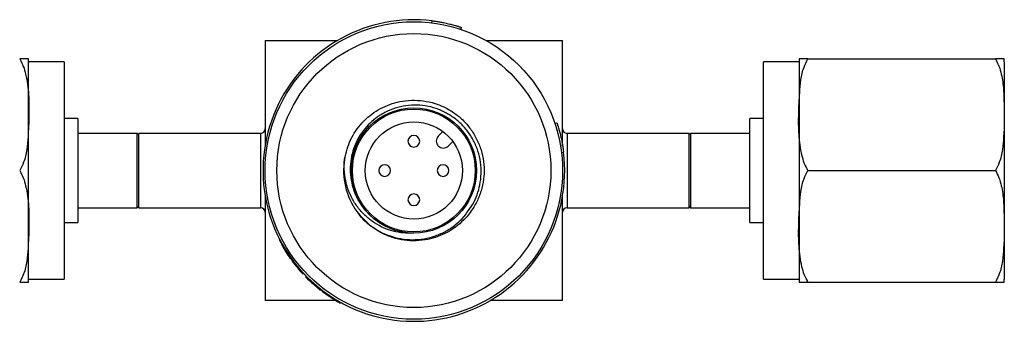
# Model space of a CAD drawing. Header units: inches. Extents: x 3.21 to 12.47, y 1.43 to 9.54.
# Tile 12 of 15: x 7.38 to 9.03, y 8.54 to 9.05. Entities that reach past the tile are written whole.
import ezdxf

# ---------------------------------------------------------------- set-up
doc = ezdxf.new("R2010")
doc.units = ezdxf.units.IN
doc.header["$MEASUREMENT"] = 0

msp = doc.modelspace()

# ---------------------------------------------------------------- linework, layer by layer
at = {"color": 7, "linetype": 'Continuous', "lineweight": 25}
for p, q in [((8.0695, 9.0431), (8.07, 9.0466)), ((8.1182, 9.0322), (8.1193, 9.0355)), ((7.7894, 9.0137), (7.9113, 9.0137)), ((7.7894, 9.0137), (7.7894, 8.8369)), ((8.1604, 9.0137), (8.2894, 9.0137)), ((8.2894, 8.8358), (8.2894, 9.0137)), ((7.4519, 8.9774), (7.3919, 8.9774)), ((7.3919, 8.6124), (7.3919, 8.9774)), ((7.4519, 8.9774), (7.4519, 8.7949)), ((8.6869, 8.9774), (8.6269, 8.9774)), ((8.6269, 8.7949), (8.6269, 8.9774)), ((8.6869, 8.9774), (8.6869, 8.6124)), ((8.7019, 8.9824), (9.0169, 8.9824)), ((9.0319, 8.9774), (9.0319, 8.6124)), ((7.4744, 8.8824), (7.4519, 8.8824)), ((7.4744, 8.8824), (7.4744, 8.7949)), ((8.2766, 8.8738), (8.2799, 8.8749)), ((8.6269, 8.8824), (8.6044, 8.8824)), ((8.6044, 8.7949), (8.6044, 8.8824)), ((7.5744, 8.8574), (7.4744, 8.8574)), ((7.5769, 8.8549), (7.5744, 8.8574)), ((7.5744, 8.7949), (7.5744, 8.8574)), ((7.7819, 8.8574), (7.5769, 8.8574)), ((7.5769, 8.7949), (7.5769, 8.8574)), ((7.7819, 8.8574), (7.7819, 8.7949)), ((8.0882, 8.8605), (8.0804, 8.8527)), ((8.5019, 8.8574), (8.2969, 8.8574)), ((8.2969, 8.8574), (8.2969, 8.7949)), ((8.5044, 8.8574), (8.5019, 8.8549)), ((8.5019, 8.7949), (8.5019, 8.8574)), ((8.6044, 8.8574), (8.5044, 8.8574)), ((8.5044, 8.8574), (8.5044, 8.7949)), ((8.0971, 8.836), (8.1049, 8.8437)), ((8.2875, 8.8251), (8.291, 8.8255)), ((7.9225, 8.8094), (7.9237, 8.8168)), ((7.4519, 8.7949), (7.4519, 8.6124)), ((7.4744, 8.7949), (7.4744, 8.7074)), ((7.5744, 8.7324), (7.5744, 8.7949)), ((7.5769, 8.7324), (7.5769, 8.7949)), ((7.7819, 8.7949), (7.7819, 8.7324)), ((8.2969, 8.7949), (8.2969, 8.7324)), ((8.5019, 8.7324), (8.5019, 8.7949)), ((8.5044, 8.7949), (8.5044, 8.7324)), ((8.6044, 8.7074), (8.6044, 8.7949)), ((8.6269, 8.6124), (8.6269, 8.7949)), ((8.7019, 8.7949), (9.0169, 8.7949)), ((7.7894, 8.753), (7.7894, 8.5762)), ((8.2894, 8.5762), (8.2894, 8.753)), ((7.4744, 8.7324), (7.5744, 8.7324)), ((7.5744, 8.7324), (7.5769, 8.7349)), ((7.5769, 8.7324), (7.7819, 8.7324)), ((7.9629, 8.7229), (7.9647, 8.7207)), ((8.2969, 8.7324), (8.5019, 8.7324)), ((8.5019, 8.7349), (8.5044, 8.7324)), ((8.5044, 8.7324), (8.6044, 8.7324)), ((7.4519, 8.7074), (7.4744, 8.7074)), ((8.6044, 8.7074), (8.6269, 8.7074)), ((7.8161, 8.6719), (7.817, 8.6723)), ((7.8173, 8.6698), (7.8181, 8.6703)), ((7.8316, 8.6473), (7.8324, 8.6478)), ((7.8319, 8.6468), (7.8327, 8.6474)), ((7.8351, 8.6425), (7.8359, 8.6431)), ((7.3919, 8.6124), (7.4519, 8.6124)), ((7.8525, 8.6215), (7.8533, 8.6222)), ((7.8529, 8.6211), (7.8537, 8.6218)), ((7.8579, 8.6159), (7.8586, 8.6166)), ((8.6269, 8.6124), (8.6869, 8.6124)), ((8.7019, 8.6074), (9.0169, 8.6074)), ((7.87, 8.6044), (7.8707, 8.6051)), ((7.8803, 8.5957), (7.8809, 8.5965)), ((7.8803, 8.5957), (7.8827, 8.5939)), ((7.8827, 8.5939), (7.8833, 8.5947)), ((7.8855, 8.5917), (7.8861, 8.5925)), ((7.9085, 8.5762), (7.7894, 8.5762)), ((7.9003, 8.5813), (7.9008, 8.5821)), ((8.2894, 8.5762), (8.1675, 8.5762)), ((7.9158, 8.572), (7.9163, 8.5728))]:
    msp.add_line(p, q, dxfattribs=at)
for radius in [0.25, 0.2303, 0.1053, 0.1033, 0.0817]:
    msp.add_circle((8.0394, 8.7949), radius, dxfattribs=at)
for centre, radius, start, end in [((8.0394, 8.7949), 0.2535, 83.0689, 6.9311), ((7.3458, 8.9774), 0.046, 0, 6.2058), ((8.7329, 8.9774), 0.046, 173.7805, 180), ((8.9858, 8.9774), 0.046, 0, 6.2058), ((7.7819, 8.8649), 0.0075, 270, 0), ((8.2969, 8.8649), 0.0075, 180, 270), ((8.0394, 8.8442), 0.00984, 135, 315), ((8.0394, 8.8442), 0.00984, 315, 135), ((8.0888, 8.8444), 0.0118, 135, 315), ((8.0394, 8.7949), 0.1181, 170.7741, 215.7741), ((7.9902, 8.7949), 0.00984, 315, 135), ((8.0886, 8.7949), 0.00984, 315, 135), ((7.9902, 8.7949), 0.00984, 135, 315), ((8.0886, 8.7949), 0.00984, 135, 315), ((8.0394, 8.7457), 0.00984, 315, 135), ((8.0394, 8.7457), 0.00984, 135, 315), ((7.7819, 8.7249), 0.0075, 0, 90), ((8.2969, 8.7249), 0.0075, 90, 180), ((8.0394, 8.7949), 0.2549, 209.4002, 215.4002), ((8.0394, 8.7949), 0.2549, 216.7335, 222.8667), ((7.3458, 8.6124), 0.046, 353.7805, 0), ((8.0394, 8.7949), 0.2549, 224.6, 228.3708), ((8.7329, 8.6124), 0.046, 180, 186.2058), ((8.9858, 8.6124), 0.046, 353.7805, 0)]:
    msp.add_arc(centre, radius, start, end, dxfattribs=at)
for points, knots in [([(8.07, 9.0466), (8.0711, 9.0464), (8.0733, 9.0462), (8.0766, 9.0457), (8.0798, 9.0452), (8.083, 9.0447), (8.0861, 9.0441), (8.0896, 9.0434), (8.0936, 9.0426), (8.0991, 9.0413), (8.1054, 9.0397), (8.1104, 9.0383), (8.1137, 9.0373), (8.116, 9.0366), (8.1178, 9.036), (8.1191, 9.0356), (8.1193, 9.0355), (8.1193, 9.0355)], [0, 0, 0, 0, 0.042381, 0.084357, 0.1261, 0.167789, 0.2096, 0.251709, 0.314497, 0.377227, 0.502282, 0.626999, 0.689308, 0.751557, 0.834513, 0.916837, 1, 1, 1, 1]), ([(7.3916, 8.9824), (7.3915, 8.9824), (7.3915, 8.9824), (7.3889, 8.9824), (7.3847, 8.9824), (7.3797, 8.9824), (7.3769, 8.9824), (7.3769, 8.9824)], [0, 0, 0, 0, 0.417796, 0.629882, 0.84133, 0.998721, 1, 1, 1, 1]), ([(7.3769, 8.9824), (7.3791, 8.9783), (7.3835, 8.9701), (7.3889, 8.9499), (7.3925, 8.9221), (7.3927, 8.887), (7.3913, 8.8562), (7.3892, 8.83), (7.3851, 8.8106), (7.3793, 8.7995), (7.3769, 8.7949)], [0, 0, 0, 0, 0.07084, 0.141905, 0.325053, 0.509087, 0.693163, 0.807821, 0.92207, 1, 1, 1, 1]), ([(8.7019, 8.7949), (8.6997, 8.799), (8.6952, 8.8072), (8.6898, 8.8275), (8.6862, 8.8553), (8.686, 8.8904), (8.6875, 8.9211), (8.6896, 8.9473), (8.6936, 8.9667), (8.6995, 8.9779), (8.7019, 8.9824)], [0, 0, 0, 0, 0.07084, 0.141905, 0.325053, 0.509087, 0.693163, 0.807821, 0.92207, 1, 1, 1, 1]), ([(8.7019, 8.9824), (8.7017, 8.9824), (8.6992, 8.9824), (8.6953, 8.9824), (8.6897, 8.9824), (8.6875, 8.9824), (8.6869, 8.9824), (8.6871, 8.9824), (8.6871, 8.9824)], [0, 0, 0, 0, 0.008417, 0.143509, 0.28188, 0.638734, 0.999894, 1, 1, 1, 1]), ([(9.0169, 8.9824), (9.0191, 8.9784), (9.0235, 8.9702), (9.0282, 8.9528), (9.031, 8.9309), (9.0317, 8.8959), (9.0319, 8.8622), (9.0291, 8.8301), (9.0252, 8.8107), (9.0193, 8.7995), (9.0169, 8.7949)], [0, 0, 0, 0, 0.070039, 0.141964, 0.278659, 0.415687, 0.693048, 0.806847, 0.922035, 1, 1, 1, 1]), ([(9.0316, 8.9824), (9.0315, 8.9824), (9.0315, 8.9824), (9.0289, 8.9824), (9.0247, 8.9824), (9.0197, 8.9824), (9.0169, 8.9824), (9.0169, 8.9824)], [0, 0, 0, 0, 0.417796, 0.629882, 0.84133, 0.998721, 1, 1, 1, 1]), ([(7.9228, 8.8139), (7.9256, 8.8251), (7.9312, 8.8474), (7.9457, 8.8679), (7.9626, 8.8856), (7.9826, 8.9004), (8.0108, 8.9107), (8.0354, 8.9135), (8.0554, 8.9125), (8.0749, 8.9081), (8.0934, 8.9006), (8.1104, 8.89), (8.1254, 8.8767), (8.1379, 8.8611), (8.1476, 8.8436), (8.1542, 8.8248), (8.1576, 8.805), (8.1576, 8.785), (8.1543, 8.7653), (8.1477, 8.7465), (8.1375, 8.728), (8.121, 8.708), (8.0961, 8.6894), (8.068, 8.6792), (8.0433, 8.6764), (8.0233, 8.6773), (8.0038, 8.6817), (7.9853, 8.6893), (7.9684, 8.7), (7.9547, 8.7116), (7.948, 8.7205), (7.9453, 8.7242)], [0, 0, 0, 0, 0.053183, 0.106366, 0.113844, 0.167027, 0.220209, 0.251042, 0.281874, 0.312705, 0.343535, 0.374367, 0.405199, 0.43603, 0.466861, 0.497692, 0.528523, 0.559354, 0.590186, 0.621017, 0.651847, 0.68759, 0.740773, 0.793956, 0.824788, 0.85562, 0.886451, 0.917281, 0.948113, 0.978945, 1, 1, 1, 1]), ([(8.1205, 8.7139), (8.1278, 8.7229), (8.1425, 8.741), (8.1512, 8.7701), (8.153, 8.7944), (8.1512, 8.8136), (8.1461, 8.8321), (8.138, 8.8494), (8.1271, 8.865), (8.1138, 8.8786), (8.0984, 8.8897), (8.0814, 8.898), (8.0633, 8.9033), (8.0447, 8.9054), (8.0259, 8.9044), (8.0077, 8.9003), (7.9906, 8.893), (7.9753, 8.8836), (7.9668, 8.8755), (7.9627, 8.8716)], [0, 0, 0, 0, 0.099238, 0.198477, 0.253328, 0.308174, 0.362668, 0.417162, 0.471255, 0.525345, 0.579332, 0.633319, 0.686658, 0.739997, 0.793359, 0.846718, 0.899418, 0.952117, 1, 1, 1, 1]), ([(7.9627, 8.8716), (7.9589, 8.8673), (7.9513, 8.8586), (7.9426, 8.8435), (7.9364, 8.8274), (7.9328, 8.8101), (7.9321, 8.7922), (7.9344, 8.7741), (7.9398, 8.7569), (7.9477, 8.7405), (7.9556, 8.7315), (7.9596, 8.727)], [0, 0, 0, 0, 0.108447, 0.216894, 0.325341, 0.433788, 0.547746, 0.661692, 0.774706, 0.887719, 1, 1, 1, 1]), ([(8.2799, 8.8749), (8.2799, 8.8749), (8.2799, 8.8749), (8.2801, 8.8745), (8.2802, 8.874), (8.2805, 8.8733), (8.2807, 8.8724), (8.2812, 8.8711), (8.2817, 8.8693), (8.2827, 8.866), (8.2842, 8.8609), (8.2858, 8.8547), (8.287, 8.8491), (8.2881, 8.8442), (8.2891, 8.8386), (8.2902, 8.8321), (8.2907, 8.8277), (8.291, 8.8255)], [0, 0, 0, 0, 0.041798, 0.083205, 0.124403, 0.165575, 0.206906, 0.248578, 0.310815, 0.373136, 0.497854, 0.622908, 0.685626, 0.748426, 0.832299, 0.915685, 1, 1, 1, 1]), ([(8.039, 8.6896), (8.0333, 8.6895), (8.0218, 8.6893), (8.0047, 8.6925), (7.9884, 8.6982), (7.9729, 8.7065), (7.9587, 8.7176), (7.9461, 8.7311), (7.9359, 8.7467), (7.9281, 8.764), (7.9234, 8.7826), (7.9218, 8.7995), (7.9225, 8.8099), (7.9228, 8.8139)], [0, 0, 0, 0, 0.089095, 0.178189, 0.267284, 0.356378, 0.450615, 0.544883, 0.641898, 0.738913, 0.83826, 0.937627, 1, 1, 1, 1]), ([(7.3769, 8.7949), (7.3791, 8.7908), (7.3835, 8.7826), (7.3889, 8.7624), (7.3925, 8.7346), (7.3927, 8.6995), (7.3913, 8.6687), (7.3892, 8.6425), (7.3851, 8.6231), (7.3793, 8.612), (7.3769, 8.6074)], [0, 0, 0, 0, 0.07084, 0.141905, 0.325053, 0.509087, 0.693163, 0.807821, 0.92207, 1, 1, 1, 1]), ([(8.7019, 8.6074), (8.6997, 8.6115), (8.6952, 8.6197), (8.6898, 8.64), (8.6862, 8.6678), (8.686, 8.7029), (8.6875, 8.7336), (8.6896, 8.7598), (8.6936, 8.7792), (8.6995, 8.7904), (8.7019, 8.7949)], [0, 0, 0, 0, 0.07084, 0.141905, 0.325053, 0.509087, 0.693163, 0.807821, 0.92207, 1, 1, 1, 1]), ([(9.0169, 8.7949), (9.0191, 8.7909), (9.0235, 8.7827), (9.0282, 8.7653), (9.031, 8.7434), (9.0317, 8.7084), (9.0319, 8.6747), (9.0291, 8.6426), (9.0252, 8.6232), (9.0193, 8.612), (9.0169, 8.6074)], [0, 0, 0, 0, 0.070039, 0.141964, 0.278659, 0.415687, 0.693048, 0.806847, 0.922035, 1, 1, 1, 1]), ([(7.9435, 8.7259), (7.9512, 8.7173), (7.9665, 8.7), (7.9933, 8.6862), (8.0171, 8.6799), (8.0369, 8.6781), (8.0566, 8.6797), (8.0758, 8.6846), (8.0936, 8.6927), (8.1087, 8.7026), (8.1169, 8.7105), (8.1205, 8.7139)], [0, 0, 0, 0, 0.1706875, 0.341415, 0.4393995, 0.5373841, 0.6354136, 0.7334409, 0.8302062, 0.9269715, 1, 1, 1, 1]), ([(7.9237, 8.5689), (7.9234, 8.569), (7.9229, 8.5693), (7.9187, 8.5715), (7.9123, 8.575), (7.9038, 8.5801), (7.8937, 8.5868), (7.8826, 8.595), (7.8711, 8.6046), (7.8597, 8.6153), (7.849, 8.6266), (7.8394, 8.6382), (7.8312, 8.6493), (7.8246, 8.6594), (7.8195, 8.6679), (7.8158, 8.6744), (7.8139, 8.6782), (7.8131, 8.6797), (7.8133, 8.6793), (7.8133, 8.6793)], [0, 0, 0, 0, 0.0622426, 0.124556, 0.1869073, 0.249358, 0.3119032, 0.3745377, 0.4372393, 0.4999776, 0.5627175, 0.6254204, 0.6880536, 0.7505979, 0.8130469, 0.8754078, 0.937701, 0.999957, 1, 1, 1, 1]), ([(7.3769, 8.6074), (7.377, 8.6074), (7.3795, 8.6074), (7.3834, 8.6074), (7.389, 8.6074), (7.3913, 8.6074), (7.3919, 8.6074), (7.3916, 8.6074), (7.3916, 8.6074)], [0, 0, 0, 0, 0.0084172, 0.1435093, 0.2818798, 0.6387337, 0.999894, 1, 1, 1, 1]), ([(8.6871, 8.6074), (8.6872, 8.6074), (8.6873, 8.6074), (8.6898, 8.6074), (8.694, 8.6074), (8.6991, 8.6074), (8.7018, 8.6074), (8.7019, 8.6074)], [0, 0, 0, 0, 0.417796, 0.629882, 0.84133, 0.998721, 1, 1, 1, 1]), ([(9.0169, 8.6074), (9.017, 8.6074), (9.0195, 8.6074), (9.0234, 8.6074), (9.029, 8.6074), (9.0313, 8.6074), (9.0319, 8.6074), (9.0316, 8.6074), (9.0316, 8.6074)], [0, 0, 0, 0, 0.008417, 0.143509, 0.28188, 0.638734, 0.999894, 1, 1, 1, 1]), ([(7.87, 8.6044), (7.8708, 8.6037), (7.8716, 8.603), (7.8726, 8.6022), (7.8729, 8.6019), (7.8733, 8.6015), (7.8735, 8.6014), (7.8737, 8.6012), (7.8737, 8.6012), (7.8738, 8.6011), (7.8739, 8.601), (7.8739, 8.601), (7.874, 8.601), (7.8744, 8.6006), (7.8747, 8.6003), (7.8752, 8.5999), (7.8754, 8.5998), (7.8756, 8.5996), (7.8757, 8.5995), (7.8758, 8.5994), (7.8758, 8.5994), (7.8762, 8.5991), (7.8765, 8.5988), (7.8769, 8.5985), (7.8771, 8.5984), (7.8773, 8.5982), (7.8775, 8.598), (7.8778, 8.5978), (7.878, 8.5976), (7.8783, 8.5973), (7.8784, 8.5973), (7.8786, 8.5971), (7.8787, 8.597), (7.8792, 8.5967), (7.8795, 8.5964), (7.8798, 8.5961), (7.8799, 8.5961), (7.88, 8.596), (7.8801, 8.5959), (7.8801, 8.5959), (7.8801, 8.5959), (7.8801, 8.5959), (7.8802, 8.5959), (7.8802, 8.5958), (7.8802, 8.5958), (7.8803, 8.5958), (7.8803, 8.5957), (7.8803, 8.5957)], [0, 0, 0, 0, 0.125, 0.125, 0.1875, 0.1875, 0.21875, 0.21875, 0.234375, 0.234375, 0.242188, 0.242188, 0.25, 0.25, 0.3125, 0.3125, 0.34375, 0.34375, 0.359375, 0.359375, 0.375, 0.375, 0.4375, 0.4375, 0.46875, 0.46875, 0.5, 0.5, 0.5625, 0.5625, 0.59375, 0.59375, 0.625, 0.625, 0.75, 0.75, 0.8125, 0.8125, 0.84375, 0.84375, 0.859375, 0.859375, 0.867188, 0.867188, 0.875, 0.875, 1, 1, 1, 1]), ([(7.8855, 8.5917), (7.8855, 8.5917), (7.8855, 8.5917), (7.8856, 8.5917), (7.8856, 8.5916), (7.8856, 8.5916), (7.8856, 8.5916), (7.8856, 8.5916), (7.8856, 8.5916), (7.8856, 8.5916), (7.8856, 8.5916), (7.8856, 8.5916), (7.8856, 8.5916), (7.8857, 8.5916), (7.8858, 8.5915), (7.8859, 8.5914), (7.8859, 8.5914), (7.886, 8.5913), (7.886, 8.5913), (7.8861, 8.5913), (7.8861, 8.5912), (7.8864, 8.591), (7.8867, 8.5908), (7.8874, 8.5903), (7.8876, 8.5901), (7.888, 8.5898), (7.8881, 8.5897), (7.8883, 8.5896), (7.8884, 8.5895), (7.8885, 8.5894), (7.8886, 8.5894), (7.8893, 8.5889), (7.89, 8.5883), (7.8913, 8.5875), (7.8917, 8.5871), (7.8926, 8.5865), (7.8931, 8.5861), (7.8946, 8.5851), (7.8957, 8.5844), (7.8974, 8.5832), (7.898, 8.5828), (7.8986, 8.5824), (7.8987, 8.5823), (7.8988, 8.5823), (7.8989, 8.5822), (7.899, 8.5821), (7.8992, 8.582), (7.8996, 8.5818), (7.8999, 8.5815), (7.9003, 8.5813)], [0, 0, 0, 0, 0.0625, 0.0625, 0.09375, 0.09375, 0.109375, 0.109375, 0.117188, 0.117188, 0.121094, 0.121094, 0.125, 0.125, 0.1875, 0.1875, 0.21875, 0.21875, 0.234375, 0.234375, 0.25, 0.25, 0.375, 0.375, 0.4375, 0.4375, 0.46875, 0.46875, 0.484375, 0.484375, 0.5, 0.5, 0.625, 0.625, 0.6875, 0.6875, 0.75, 0.75, 0.875, 0.875, 0.9375, 0.9375, 0.945312, 0.945312, 0.953125, 0.953125, 0.96875, 0.96875, 1, 1, 1, 1]), ([(7.9003, 8.5813), (7.9007, 8.5811), (7.901, 8.5809), (7.9014, 8.5806), (7.9016, 8.5805), (7.9017, 8.5804), (7.9018, 8.5803), (7.9019, 8.5803), (7.9019, 8.5802), (7.902, 8.5802), (7.902, 8.5802), (7.9024, 8.58), (7.9027, 8.5798), (7.9031, 8.5795), (7.9032, 8.5794), (7.9035, 8.5793), (7.9036, 8.5792), (7.9049, 8.5784), (7.906, 8.5777), (7.9081, 8.5764), (7.909, 8.5759), (7.9103, 8.5751), (7.9107, 8.5749), (7.9113, 8.5745), (7.9115, 8.5744), (7.9117, 8.5743), (7.9118, 8.5742), (7.912, 8.5741), (7.9121, 8.5741), (7.9128, 8.5737), (7.9134, 8.5733), (7.9141, 8.5729), (7.9143, 8.5728), (7.9146, 8.5727), (7.9147, 8.5726), (7.9148, 8.5725), (7.9148, 8.5725), (7.9149, 8.5725), (7.915, 8.5724), (7.9151, 8.5724), (7.9152, 8.5723), (7.9154, 8.5722), (7.9154, 8.5722), (7.9155, 8.5721), (7.9155, 8.5721), (7.9156, 8.5721), (7.9156, 8.5721), (7.9156, 8.5721), (7.9157, 8.5721), (7.9157, 8.572), (7.9157, 8.572), (7.9157, 8.572), (7.9157, 8.572), (7.9157, 8.572), (7.9157, 8.572), (7.9157, 8.572), (7.9157, 8.572), (7.9158, 8.572), (7.9158, 8.572), (7.9158, 8.572)], [0, 0, 0, 0, 0.03125, 0.03125, 0.046875, 0.046875, 0.054688, 0.054688, 0.058594, 0.058594, 0.0625, 0.0625, 0.09375, 0.09375, 0.109375, 0.109375, 0.125, 0.125, 0.25, 0.25, 0.375, 0.375, 0.4375, 0.4375, 0.46875, 0.46875, 0.484375, 0.484375, 0.5, 0.5, 0.625, 0.625, 0.6875, 0.6875, 0.71875, 0.71875, 0.734375, 0.734375, 0.75, 0.75, 0.8125, 0.8125, 0.84375, 0.84375, 0.859375, 0.859375, 0.875, 0.875, 0.90625, 0.90625, 0.921875, 0.921875, 0.929688, 0.929688, 0.933594, 0.933594, 0.9375, 0.9375, 1, 1, 1, 1])]:
    msp.add_open_spline(points, degree=3, knots=knots, dxfattribs=at)

doc.saveas('drawing.dxf')
